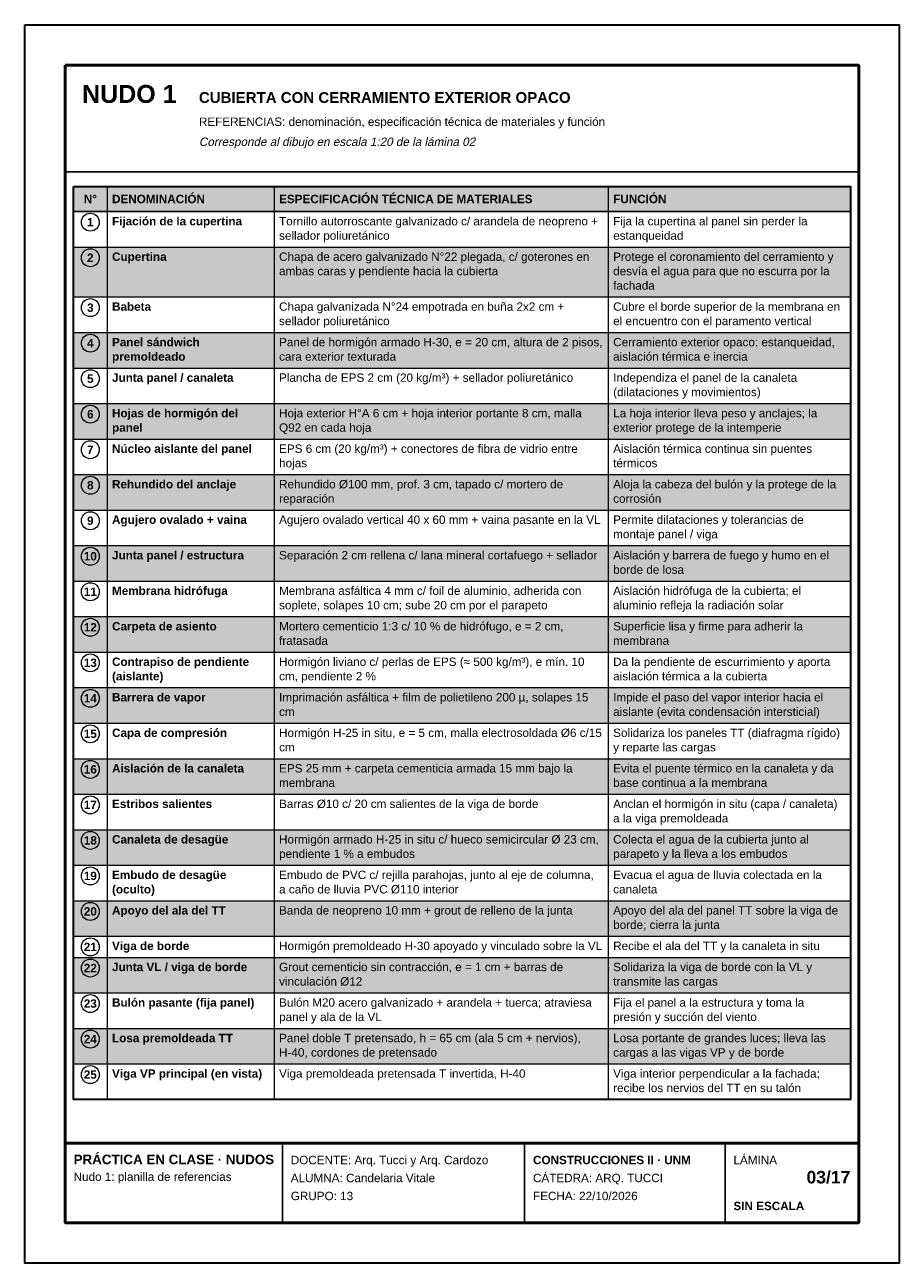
# Model space of a CAD drawing. Header units: millimetres. Extents: x 6 to 4194, y 6 to 5934.
import ezdxf
from ezdxf.enums import TextEntityAlignment as Align

# ---------------------------------------------------------------- set-up
doc = ezdxf.new("R2010")
doc.units = ezdxf.units.MM
doc.header["$LTSCALE"] = 20
for name, color, linetype in [('X-MARCO', 7, 'Continuous'), ('X-ROTULO', 7, 'Continuous'), ('X-TABLA', 7, 'Continuous'), ('X-TEXTOS', 7, 'Continuous')]:
    doc.layers.add(name, color=color, linetype=linetype)
doc.styles.add('ARIAL', font='arial.ttf')
doc.styles.add('ARIAL-B', font='arialbd.ttf')

msp = doc.modelspace()

# ---------------------------------------------------------------- hatches: boundary and pattern name
at = {"layer": 'X-TABLA', "true_color": 0xd9d9d9}
h = msp.add_hatch(color=254, dxfattribs=at)
h.dxf.hatch_style = 1
h.paths.add_polyline_path([(240, 5160), (3960, 5160), (3960, 5040), (240, 5040)])
at = {"layer": 'X-TABLA', "true_color": 0xf2f2f2}
h = msp.add_hatch(color=7, dxfattribs=at)
h.dxf.hatch_style = 1
h.paths.add_polyline_path([(240, 4870), (3960, 4870), (3960, 4631), (240, 4631)])
h = msp.add_hatch(color=7, dxfattribs=at)
h.dxf.hatch_style = 1
h.paths.add_polyline_path([(240, 4461), (3960, 4461), (3960, 4291), (240, 4291)])
h = msp.add_hatch(color=7, dxfattribs=at)
h.dxf.hatch_style = 1
h.paths.add_polyline_path([(240, 4121), (3960, 4121), (3960, 3951), (240, 3951)])
h = msp.add_hatch(color=7, dxfattribs=at)
h.dxf.hatch_style = 1
h.paths.add_polyline_path([(240, 3781), (3960, 3781), (3960, 3611), (240, 3611)])
h = msp.add_hatch(color=7, dxfattribs=at)
h.dxf.hatch_style = 1
h.paths.add_polyline_path([(240, 3441), (3960, 3441), (3960, 3271), (240, 3271)])
h = msp.add_hatch(color=7, dxfattribs=at)
h.dxf.hatch_style = 1
h.paths.add_polyline_path([(240, 3101), (3960, 3101), (3960, 2931), (240, 2931)])
h = msp.add_hatch(color=7, dxfattribs=at)
h.dxf.hatch_style = 1
h.paths.add_polyline_path([(240, 2761), (3960, 2761), (3960, 2591), (240, 2591)])
h = msp.add_hatch(color=7, dxfattribs=at)
h.dxf.hatch_style = 1
h.paths.add_polyline_path([(240, 2421), (3960, 2421), (3960, 2251), (240, 2251)])
h = msp.add_hatch(color=7, dxfattribs=at)
h.dxf.hatch_style = 1
h.paths.add_polyline_path([(240, 2081), (3960, 2081), (3960, 1911), (240, 1911)])
h = msp.add_hatch(color=7, dxfattribs=at)
h.dxf.hatch_style = 1
h.paths.add_polyline_path([(240, 1741), (3960, 1741), (3960, 1571), (240, 1571)])
h = msp.add_hatch(color=7, dxfattribs=at)
h.dxf.hatch_style = 1
h.paths.add_polyline_path([(240, 1470), (3960, 1470), (3960, 1300), (240, 1300)])
h = msp.add_hatch(color=7, dxfattribs=at)
h.dxf.hatch_style = 1
h.paths.add_polyline_path([(240, 1130), (3960, 1130), (3960, 960), (240, 960)])

# ---------------------------------------------------------------- linework, layer by layer
at = {"layer": 'X-MARCO', "lineweight": 30}
msp.add_lwpolyline([(6, 5934), (4194, 5934), (4194, 6), (6, 6)], close=True, dxfattribs=at)
at = {"layer": 'X-MARCO', "lineweight": 50}
msp.add_lwpolyline([(200, 5740), (4000, 5740), (4000, 200), (200, 200)], close=True, dxfattribs=at)
at = {"layer": 'X-ROTULO', "lineweight": 50}
msp.add_lwpolyline([(200, 580), (4000, 580), (4000, 200), (200, 200)], close=True, dxfattribs=at)
at = {"layer": 'X-ROTULO', "lineweight": 25}
for points in [[(1240, 580), (1240, 200)], [(2400, 580), (2400, 200)], [(3360, 580), (3360, 200)]]:
    msp.add_lwpolyline(points, dxfattribs=at)
at = {"layer": 'X-TABLA', "lineweight": 25}
msp.add_lwpolyline([(240, 5160), (3960, 5160), (3960, 5040), (240, 5040)], close=True, dxfattribs=at)
at = {"layer": 'X-TABLA', "lineweight": 30}
msp.add_lwpolyline([(240, 5160), (3960, 5160), (3960, 790), (240, 790)], close=True, dxfattribs=at)
at = {"layer": 'X-TABLA', "lineweight": 13}
for points in [[(400, 5160), (400, 790)], [(1200, 5160), (1200, 790)], [(2800, 5160), (2800, 790)], [(240, 4870), (3960, 4870)], [(240, 4631), (3960, 4631)], [(240, 4461), (3960, 4461)], [(240, 4291), (3960, 4291)], [(240, 4121), (3960, 4121)], [(240, 3951), (3960, 3951)], [(240, 3781), (3960, 3781)], [(240, 3611), (3960, 3611)], [(240, 3441), (3960, 3441)], [(240, 3271), (3960, 3271)], [(240, 3101), (3960, 3101)], [(240, 2931), (3960, 2931)], [(240, 2761), (3960, 2761)], [(240, 2591), (3960, 2591)], [(240, 2421), (3960, 2421)], [(240, 2251), (3960, 2251)], [(240, 2081), (3960, 2081)], [(240, 1911), (3960, 1911)], [(240, 1741), (3960, 1741)], [(240, 1571), (3960, 1571)], [(240, 1470), (3960, 1470)], [(240, 1300), (3960, 1300)], [(240, 1130), (3960, 1130)], [(240, 960), (3960, 960)], [(240, 790), (3960, 790)]]:
    msp.add_lwpolyline(points, dxfattribs=at)
at = {"layer": 'X-TABLA', "lineweight": 18}
for centre in [(320, 4989), (320, 4819), (320, 4580), (320, 4410), (320, 4240), (320, 4070), (320, 3900), (320, 3730), (320, 3560), (320, 3390), (320, 3220), (320, 3050), (320, 2880), (320, 2710), (320, 2540), (320, 2370), (320, 2200), (320, 2030), (320, 1860), (320, 1690), (320, 1520), (320, 1419), (320, 1249), (320, 1079), (320, 909)]:
    msp.add_circle(centre, 43, dxfattribs=at)
at = {"layer": 'X-TEXTOS', "lineweight": 25}
msp.add_lwpolyline([(200, 5230), (4000, 5230)], dxfattribs=at)

# ---------------------------------------------------------------- texts
at = {"layer": 'X-ROTULO'}
for s, height, style, p in [('PRÁCTICA EN CLASE · NUDOS', 45.824, 'ARIAL-B', (240, 480)), ('DOCENTE: Arq. Tucci y Arq. Cardozo', 40.096, 'ARIAL', (1280, 480)), ('CONSTRUCCIONES II · UNM', 40.096, 'ARIAL-B', (2440, 480)), ('LÁMINA', 40.1, 'ARIAL', (3400, 480)), ('Nudo 1: planilla de referencias', 40.096, 'ARIAL', (240, 400)), ('ALUMNA: Candelaria Vitale', 40.096, 'ARIAL', (1280, 394)), ('CÁTEDRA: ARQ. TUCCI', 40.096, 'ARIAL', (2440, 394)), ('GRUPO: 13', 40.1, 'ARIAL', (1280, 308)), ('FECHA: 22/10/2026', 40.096, 'ARIAL', (2440, 308)), ('SIN ESCALA', 40.1, 'ARIAL-B', (3400, 260))]:
    msp.add_text(s, height=height, dxfattribs=dict(at, style=style)).set_placement(p)
at = {"layer": 'X-ROTULO', "style": 'ARIAL-B'}
msp.add_text('03/17', height=60.14, dxfattribs=at).set_placement((3960, 388), align=Align.RIGHT)
at = {"layer": 'X-TABLA', "style": 'ARIAL-B'}
for s, p in [('N°', (320, 5080)), ('1', (320, 4969)), ('2', (320, 4799)), ('3', (320, 4560)), ('4', (320, 4390)), ('5', (320, 4220)), ('6', (320, 4050)), ('7', (320, 3880)), ('8', (320, 3710)), ('9', (320, 3540)), ('10', (320, 3370)), ('11', (320, 3200)), ('12', (320, 3030)), ('13', (320, 2860)), ('14', (320, 2690)), ('15', (320, 2520)), ('16', (320, 2350)), ('17', (320, 2180)), ('18', (320, 2010)), ('19', (320, 1840)), ('20', (320, 1670)), ('21', (320, 1500)), ('22', (320, 1399)), ('23', (320, 1229)), ('24', (320, 1059)), ('25', (320, 889))]:
    msp.add_text(s, height=40.1, dxfattribs=at).set_placement(p, align=Align.CENTER)
at = {"layer": 'X-TABLA'}
for s, height, style, p in [('DENOMINACIÓN', 40.096, 'ARIAL-B', (424, 5080)), ('ESPECIFICACIÓN TÉCNICA DE MATERIALES', 40.096, 'ARIAL-B', (1224, 5080)), ('FUNCIÓN', 40.1, 'ARIAL-B', (2824, 5080)), ('Fijación de la cupertina', 40.096, 'ARIAL-B', (424, 4974)), ('Tornillo autorroscante galvanizado c/ arandela de neopreno +', 40.096, 'ARIAL', (1224, 4974)), ('Fija la cupertina al panel sin perder la', 40.096, 'ARIAL', (2824, 4974)), ('sellador poliuretánico', 40.096, 'ARIAL', (1224, 4905)), ('estanqueidad', 40.096, 'ARIAL', (2824, 4905)), ('Cupertina', 40.1, 'ARIAL-B', (424, 4804)), ('Chapa de acero galvanizado N°22 plegada, c/ goterones en', 40.096, 'ARIAL', (1224, 4804)), ('Protege el coronamiento del cerramiento y', 40.096, 'ARIAL', (2824, 4804)), ('ambas caras y pendiente hacia la cubierta', 40.096, 'ARIAL', (1224, 4735)), ('desvía el agua para que no escurra por la', 40.096, 'ARIAL', (2824, 4735)), ('fachada', 40.1, 'ARIAL', (2824, 4666)), ('Babeta', 40.1, 'ARIAL-B', (424, 4565)), ('Chapa galvanizada N°24 empotrada en buña 2x2 cm +', 40.096, 'ARIAL', (1224, 4565)), ('Cubre el borde superior de la membrana en', 40.096, 'ARIAL', (2824, 4565)), ('sellador poliuretánico', 40.096, 'ARIAL', (1224, 4496)), ('el encuentro con el paramento vertical', 40.096, 'ARIAL', (2824, 4496)), ('Panel sándwich', 40.096, 'ARIAL-B', (424, 4395)), ('Panel de hormigón armado H-30, e = 20 cm, altura de 2 pisos,', 40.096, 'ARIAL', (1224, 4395)), ('Cerramiento exterior opaco: estanqueidad,', 40.096, 'ARIAL', (2824, 4395)), ('premoldeado', 40.096, 'ARIAL-B', (424, 4326)), ('cara exterior texturada', 40.096, 'ARIAL', (1224, 4326)), ('aislación térmica e inercia', 40.096, 'ARIAL', (2824, 4326)), ('Junta panel / canaleta', 40.096, 'ARIAL-B', (424, 4225)), ('Plancha de EPS 2 cm (20 kg/m³) + sellador poliuretánico', 40.096, 'ARIAL', (1224, 4225)), ('Independiza el panel de la canaleta', 40.096, 'ARIAL', (2824, 4225)), ('(dilataciones y movimientos)', 40.096, 'ARIAL', (2824, 4156)), ('Hojas de hormigón del', 40.096, 'ARIAL-B', (424, 4055)), ('Hoja exterior H°A 6 cm + hoja interior portante 8 cm, malla', 40.096, 'ARIAL', (1224, 4055)), ('La hoja interior lleva peso y anclajes; la', 40.096, 'ARIAL', (2824, 4055)), ('panel', 40.1, 'ARIAL-B', (424, 3986)), ('Q92 en cada hoja', 40.096, 'ARIAL', (1224, 3986)), ('exterior protege de la intemperie', 40.096, 'ARIAL', (2824, 3986)), ('Núcleo aislante del panel', 40.096, 'ARIAL-B', (424, 3885)), ('EPS 6 cm (20 kg/m³) + conectores de fibra de vidrio entre', 40.096, 'ARIAL', (1224, 3885)), ('Aislación térmica continua sin puentes', 40.096, 'ARIAL', (2824, 3885)), ('hojas', 40.1, 'ARIAL', (1224, 3816)), ('térmicos', 40.1, 'ARIAL', (2824, 3816)), ('Rehundido del anclaje', 40.096, 'ARIAL-B', (424, 3715)), ('Rehundido Ø100 mm, prof. 3 cm, tapado c/ mortero de', 40.096, 'ARIAL', (1224, 3715)), ('Aloja la cabeza del bulón y la protege de la', 40.096, 'ARIAL', (2824, 3715)), ('reparación', 40.1, 'ARIAL', (1224, 3646)), ('corrosión', 40.1, 'ARIAL', (2824, 3646)), ('Agujero ovalado + vaina', 40.096, 'ARIAL-B', (424, 3545)), ('Agujero ovalado vertical 40 x 60 mm + vaina pasante en la VL', 40.096, 'ARIAL', (1224, 3545)), ('Permite dilataciones y tolerancias de', 40.096, 'ARIAL', (2824, 3545)), ('montaje panel / viga', 40.096, 'ARIAL', (2824, 3476)), ('Junta panel / estructura', 40.096, 'ARIAL-B', (424, 3375)), ('Separación 2 cm rellena c/ lana mineral cortafuego + sellador', 40.096, 'ARIAL', (1224, 3375)), ('Aislación y barrera de fuego y humo en el', 40.096, 'ARIAL', (2824, 3375)), ('borde de losa', 40.096, 'ARIAL', (2824, 3306)), ('Membrana hidrófuga', 40.096, 'ARIAL-B', (424, 3205)), ('Membrana asfáltica 4 mm c/ foil de aluminio, adherida con', 40.096, 'ARIAL', (1224, 3205)), ('Aislación hidrófuga de la cubierta; el', 40.096, 'ARIAL', (2824, 3205)), ('soplete, solapes 10 cm; sube 20 cm por el parapeto', 40.096, 'ARIAL', (1224, 3136)), ('aluminio refleja la radiación solar', 40.096, 'ARIAL', (2824, 3136)), ('Mortero cementicio 1:3 c/ 10 % de hidrófugo, e = 2 cm,', 40.096, 'ARIAL', (1224, 3035)), ('Carpeta de asiento', 40.096, 'ARIAL-B', (424, 3035)), ('Superficie lisa y firme para adherir la', 40.096, 'ARIAL', (2824, 3035)), ('fratasada', 40.1, 'ARIAL', (1224, 2966)), ('membrana', 40.1, 'ARIAL', (2824, 2966)), ('Contrapiso de pendiente', 40.096, 'ARIAL-B', (424, 2865)), ('Hormigón liviano c/ perlas de EPS (≈ 500 kg/m³), e mín. 10', 40.096, 'ARIAL', (1224, 2865)), ('Da la pendiente de escurrimiento y aporta', 40.096, 'ARIAL', (2824, 2865)), ('(aislante)', 40.1, 'ARIAL-B', (424, 2796)), ('cm, pendiente 2 %', 40.096, 'ARIAL', (1224, 2796)), ('aislación térmica a la cubierta', 40.096, 'ARIAL', (2824, 2796)), ('Barrera de vapor', 40.096, 'ARIAL-B', (424, 2695)), ('Imprimación asfáltica + film de polietileno 200 µ, solapes 15', 40.096, 'ARIAL', (1224, 2695)), ('Impide el paso del vapor interior hacia el', 40.096, 'ARIAL', (2824, 2695)), ('aislante (evita condensación intersticial)', 40.096, 'ARIAL', (2824, 2626)), ('cm', 40.1, 'ARIAL', (1224, 2626)), ('Capa de compresión', 40.096, 'ARIAL-B', (424, 2525)), ('Hormigón H-25 in situ, e = 5 cm, malla electrosoldada Ø6 c/15', 40.096, 'ARIAL', (1224, 2525)), ('Solidariza los paneles TT (diafragma rígido)', 40.096, 'ARIAL', (2824, 2525)), ('y reparte las cargas', 40.096, 'ARIAL', (2824, 2456)), ('cm', 40.1, 'ARIAL', (1224, 2456)), ('Aislación de la canaleta', 40.096, 'ARIAL-B', (424, 2355)), ('EPS 25 mm + carpeta cementicia armada 15 mm bajo la', 40.096, 'ARIAL', (1224, 2355)), ('Evita el puente térmico en la canaleta y da', 40.096, 'ARIAL', (2824, 2355)), ('membrana', 40.1, 'ARIAL', (1224, 2286)), ('base continua a la membrana', 40.096, 'ARIAL', (2824, 2286)), ('Estribos salientes', 40.096, 'ARIAL-B', (424, 2185)), ('Barras Ø10 c/ 20 cm salientes de la viga de borde', 40.096, 'ARIAL', (1224, 2185)), ('Anclan el hormigón in situ (capa / canaleta)', 40.096, 'ARIAL', (2824, 2185)), ('a la viga premoldeada', 40.096, 'ARIAL', (2824, 2116)), ('Canaleta de desagüe', 40.096, 'ARIAL-B', (424, 2015)), ('Hormigón armado H-25 in situ c/ hueco semicircular Ø 23 cm,', 40.096, 'ARIAL', (1224, 2015)), ('Colecta el agua de la cubierta junto al', 40.096, 'ARIAL', (2824, 2015)), ('pendiente 1 % a embudos', 40.096, 'ARIAL', (1224, 1946)), ('parapeto y la lleva a los embudos', 40.096, 'ARIAL', (2824, 1946)), ('Embudo de desagüe', 40.096, 'ARIAL-B', (424, 1845)), ('Embudo de PVC c/ rejilla parahojas, junto al eje de columna,', 40.096, 'ARIAL', (1224, 1845)), ('Evacua el agua de lluvia colectada en la', 40.096, 'ARIAL', (2824, 1845)), ('(oculto)', 40.1, 'ARIAL-B', (424, 1776)), ('a caño de lluvia PVC Ø110 interior', 40.096, 'ARIAL', (1224, 1776)), ('canaleta', 40.1, 'ARIAL', (2824, 1776)), ('Apoyo del ala del TT', 40.096, 'ARIAL-B', (424, 1675)), ('Banda de neopreno 10 mm + grout de relleno de la junta', 40.096, 'ARIAL', (1224, 1675)), ('Apoyo del ala del panel TT sobre la viga de', 40.096, 'ARIAL', (2824, 1675)), ('borde; cierra la junta', 40.096, 'ARIAL', (2824, 1606)), ('Viga de borde', 40.096, 'ARIAL-B', (424, 1505)), ('Hormigón premoldeado H-30 apoyado y vinculado sobre la VL', 40.096, 'ARIAL', (1224, 1505)), ('Recibe el ala del TT y la canaleta in situ', 40.096, 'ARIAL', (2824, 1505)), ('Junta VL / viga de borde', 40.096, 'ARIAL-B', (424, 1404)), ('Grout cementicio sin contracción, e = 1 cm + barras de', 40.096, 'ARIAL', (1224, 1404)), ('Solidariza la viga de borde con la VL y', 40.096, 'ARIAL', (2824, 1404)), ('vinculación Ø12', 40.096, 'ARIAL', (1224, 1335)), ('transmite las cargas', 40.096, 'ARIAL', (2824, 1335)), ('Bulón pasante (fija panel)', 40.096, 'ARIAL-B', (424, 1234)), ('Bulón M20 acero galvanizado + arandela + tuerca; atraviesa', 40.096, 'ARIAL', (1224, 1234)), ('Fija el panel a la estructura y toma la', 40.096, 'ARIAL', (2824, 1234)), ('panel y ala de la VL', 40.096, 'ARIAL', (1224, 1165)), ('presión y succión del viento', 40.096, 'ARIAL', (2824, 1165)), ('Losa premoldeada TT', 40.096, 'ARIAL-B', (424, 1064)), ('Panel doble T pretensado, h = 65 cm (ala 5 cm + nervios),', 40.096, 'ARIAL', (1224, 1064)), ('Losa portante de grandes luces; lleva las', 40.096, 'ARIAL', (2824, 1064)), ('H-40, cordones de pretensado', 40.096, 'ARIAL', (1224, 995)), ('cargas a las vigas VP y de borde', 40.096, 'ARIAL', (2824, 995)), ('Viga VP principal (en vista)', 40.096, 'ARIAL-B', (424, 894)), ('Viga premoldeada pretensada T invertida, H-40', 40.096, 'ARIAL', (1224, 894)), ('Viga interior perpendicular a la fachada;', 40.096, 'ARIAL', (2824, 894)), ('recibe los nervios del TT en su talón', 40.096, 'ARIAL', (2824, 825))]:
    msp.add_text(s, height=height, dxfattribs=dict(at, style=style)).set_placement(p)
at = {"layer": 'X-TEXTOS'}
for s, height, style, p in [('NUDO 1', 85.92, 'ARIAL-B', (280, 5560)), ('CUBIERTA CON CERRAMIENTO EXTERIOR OPACO', 51.552, 'ARIAL-B', (840, 5560)), ('REFERENCIAS: denominación, especificación técnica de materiales y función', 40.096, 'ARIAL', (840, 5450))]:
    msp.add_text(s, height=height, dxfattribs=dict(at, style=style)).set_placement(p)
at = {"layer": 'X-TEXTOS', "style": 'ARIAL', "oblique": 12}
msp.add_text('Corresponde al dibujo en escala 1:20 de la lámina 02', height=40.096, dxfattribs=at).set_placement((840, 5354))

doc.saveas('drawing.dxf')
